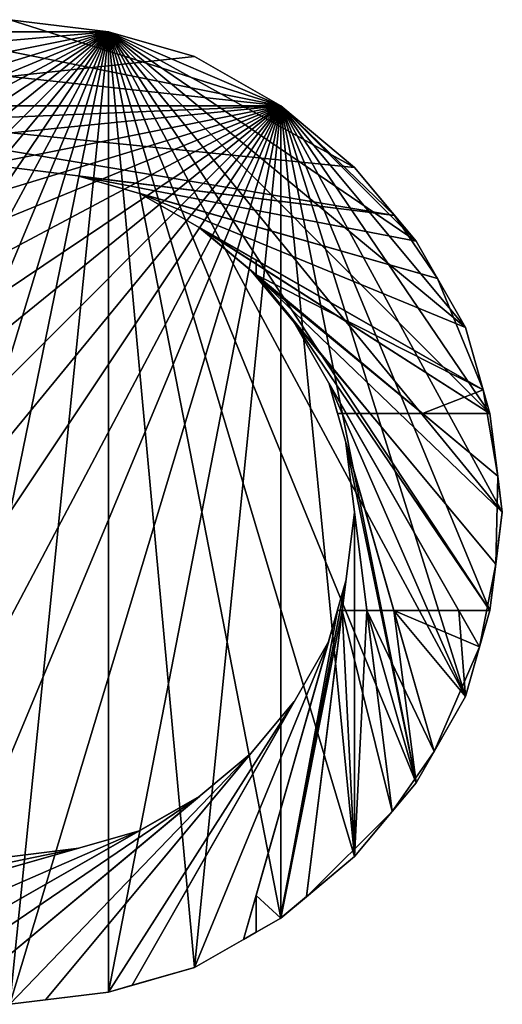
# Model space of a CAD drawing. Extents: x -48 to 48, y -48 to 48.
# Tile 2 of 2: x 1 to 48, y -48 to 48. Entities that reach past the tile are written whole.
import ezdxf

# ---------------------------------------------------------------- set-up
doc = ezdxf.new("R2010")
doc.units = 0

msp = doc.modelspace()

# ---------------------------------------------------------------- meshes
at = {"layer": 'OBJECT000', "color": 50}
mesh = msp.add_polyface(dxfattribs=at)
corners = [(33.599998, 33.599998, -48), (26.4, 39.599998, -48), (18, 44.399998, -48), (9.599998, 46.799999, -48), (-0.000002, 47.999996, -48), (-9.600003, 46.799999, -48), (-18.000004, 44.399998, -48), (-26.400005, 39.599998, -48), (-33.600006, 33.599998, -48), (-39.600006, 26.4, -48), (-44.400009, 17.999998, -48), (-46.800007, 9.599999, -48), (-48.000008, -0.000001, -48), (-46.800007, -9.599999, -48), (-44.400009, -18, -48), (-39.57386, -26.445776, -48), (-33.643127, -33.564075, -48), (-26.400005, -39.599998, -48), (-18.000004, -44.400002, -48), (-9.600003, -46.799999, -48), (-0.000002, -47.999996, -48), (9.599998, -46.799999, -48), (18, -44.400002, -48), (26.4, -39.599998, -48), (33.599998, -33.599998, -48), (39.599998, -26.4, -48), (44.400005, -18, -48), (46.800003, -9.599999, -48), (48.000004, -0.000001, -48), (46.800003, 9.599999, -48), (44.400005, 17.999998, -48), (39.599998, 26.4, -48), (-0.000002, 47.999996, -36.244896), (9.599998, 46.799999, -36.244896), (18, 44.399998, -36.244896), (26.4, 39.599998, -36.244896), (33.599998, 33.599998, -36.244896), (39.599998, 26.4, -36.244896), (44.400005, 17.999998, -36.244896), (46.800003, 9.599999, -36.244896), (48.000004, -0.000001, -36.244896), (46.800003, -9.599999, -36.244896), (44.400005, -18, -36.244896), (39.599998, -26.4, -36.244896), (33.599998, -33.599998, -36.244896), (26.4, -39.599998, -36.244896), (18, -44.400002, -36.244896), (9.599998, -46.799999, -36.244896), (-0.000002, -47.999996, -36.244896), (-9.600003, -46.799999, -36.244896), (-18.000004, -44.400002, -36.244896), (-26.400005, -39.599998, -36.244896), (-33.641113, -33.566494, -36.244896), (-39.574188, -26.445154, -36.244896), (-44.400009, -18, -36.244896), (-46.800007, -9.599999, -36.244896), (-48.000008, -0.000001, -36.244896), (-46.800007, 9.599999, -36.244896), (-44.400009, 17.999998, -36.244896), (-39.600006, 26.4, -36.244896), (-33.600006, 33.599998, -36.244896), (-26.400005, 39.599998, -36.244896), (-18.000004, 44.399998, -36.244896), (-9.600003, 46.799999, -36.244896)]
mesh.append_faces([[corners[k] for k in face] for face in [(1, 31, 0), (4, 33, 32), (3, 34, 33), (2, 35, 34), (1, 36, 35), (0, 37, 36), (31, 38, 37), (30, 39, 38), (29, 40, 39), (28, 41, 40), (27, 42, 41), (26, 43, 42), (25, 44, 43), (24, 45, 44), (23, 46, 45), (22, 47, 46), (21, 48, 47), (20, 49, 48), (19, 50, 49), (18, 51, 50), (17, 52, 51), (16, 53, 52), (15, 54, 53), (14, 55, 54), (13, 56, 55), (12, 57, 56), (11, 58, 57), (10, 59, 58), (9, 60, 59), (8, 61, 60), (7, 62, 61), (6, 63, 62), (5, 32, 63), (33, 63, 32)]], dxfattribs={"vtx0": -1})
mesh.append_faces([[corners[k] for k in face] for face in [(1, 3, 4), (1, 4, 5), (1, 5, 6), (1, 6, 7), (1, 7, 8), (1, 8, 9), (1, 9, 10), (1, 10, 11), (1, 11, 12), (1, 12, 13), (1, 13, 14), (1, 14, 15), (1, 15, 16), (1, 16, 17), (1, 17, 18), (1, 18, 19), (1, 19, 20), (1, 20, 21), (1, 21, 22), (1, 22, 23), (1, 23, 24), (1, 24, 25), (1, 25, 26), (1, 26, 27), (1, 27, 28), (1, 28, 29), (1, 29, 30), (1, 30, 31), (33, 35, 36), (33, 36, 37), (33, 37, 38), (33, 38, 39), (33, 39, 40), (33, 40, 41), (33, 41, 42), (33, 42, 43), (33, 43, 44), (33, 44, 45), (33, 45, 46), (33, 46, 47), (33, 47, 48), (33, 48, 49), (33, 49, 50), (33, 50, 51), (33, 51, 52), (33, 52, 53), (33, 53, 54), (33, 54, 55), (33, 55, 56), (33, 56, 57), (33, 57, 58), (33, 58, 59), (33, 59, 60), (33, 60, 61), (33, 61, 62), (33, 62, 63)]], dxfattribs={"vtx0": -1, "vtx2": -1})
mesh.append_faces([[corners[k] for k in face] for face in [(1, 2, 3), (4, 3, 33), (3, 2, 34), (2, 1, 35), (1, 0, 36), (0, 31, 37), (31, 30, 38), (30, 29, 39), (29, 28, 40), (28, 27, 41), (27, 26, 42), (26, 25, 43), (25, 24, 44), (24, 23, 45), (23, 22, 46), (22, 21, 47), (21, 20, 48), (20, 19, 49), (19, 18, 50), (18, 17, 51), (17, 16, 52), (16, 15, 53), (15, 14, 54), (14, 13, 55), (13, 12, 56), (12, 11, 57), (11, 10, 58), (10, 9, 59), (9, 8, 60), (8, 7, 61), (7, 6, 62), (6, 5, 63), (5, 4, 32), (33, 34, 35)]], dxfattribs={"vtx2": -1})
at = {"layer": 'OBJECT001', "color": 50}
mesh = msp.add_polyface(dxfattribs=at)
corners = [(-0.000002, 47.999996, 48), (-0.000002, 47.999996, -36.244896), (9.599998, 46.799999, -36.244896), (9.599998, 46.799999, 48), (18, 44.399998, -36.244896), (18, 44.399998, 48), (26.4, 39.599998, -36.244896), (26.4, 39.599998, 48), (33.599998, 33.599998, -36.244896), (33.599998, 33.599998, 48), (37.504124, 28.912132, -36.244896), (37.504124, 28.912132, 48), (-29.211809, 37.251049, 48), (-29.211809, 37.251049, -36.244896), (-26.353275, 39.626698, -36.244896), (-26.353275, 39.626698, 48), (-18.000004, 44.399998, -36.244896), (-18.000004, 44.399998, 48), (-9.600003, 46.799999, -36.244896), (-9.600003, 46.799999, 48)]
mesh.append_faces([[corners[k] for k in face] for face in [(1, 3, 0), (2, 5, 3), (4, 7, 5), (6, 9, 7), (8, 11, 9), (13, 15, 12), (14, 17, 15), (16, 19, 17), (18, 0, 19), (6, 10, 8), (10, 12, 11), (15, 11, 12)]], dxfattribs={"vtx0": -1})
mesh.append_faces([[corners[k] for k in face] for face in [(6, 2, 1), (6, 1, 18), (6, 18, 16), (6, 16, 14), (6, 14, 13), (6, 13, 10), (15, 19, 0), (15, 0, 3), (15, 3, 5), (15, 5, 7), (15, 7, 9), (15, 9, 11)]], dxfattribs={"vtx0": -1, "vtx2": -1})
mesh.append_faces([[corners[k] for k in face] for face in [(1, 2, 3), (2, 4, 5), (4, 6, 7), (6, 8, 9), (8, 10, 11), (13, 14, 15), (14, 16, 17), (16, 18, 19), (18, 1, 0), (6, 4, 2), (10, 13, 12), (15, 17, 19)]], dxfattribs={"vtx2": -1})
at = {"layer": 'OBJECT002', "color": 50}
mesh = msp.add_polyface(dxfattribs=at)
corners = [(37.507763, 28.910192, 48), (37.507763, 28.910192, -36.244896), (39.599998, 26.4, -36.244896), (39.599998, 26.4, 48), (41.671947, 22.772497, -36.244896), (41.671947, 22.772497, 48), (6.729344, 32.757496, -36.244896), (6.728703, 32.757679, 48)]
mesh.append_faces([[corners[k] for k in face] for face in [(1, 3, 0), (2, 5, 3), (2, 6, 4), (6, 0, 7), (4, 7, 5), (0, 5, 7)]], dxfattribs={"vtx0": -1})
mesh.append_faces([[corners[k] for k in face] for face in [(1, 2, 3), (2, 4, 5), (2, 1, 6), (6, 1, 0), (4, 6, 7), (0, 3, 5)]], dxfattribs={"vtx2": -1})
at = {"layer": 'OBJECT003', "color": 50}
mesh = msp.add_polyface(dxfattribs=at)
corners = [(41.669533, 22.776817, 48), (41.669533, 22.776817, -36.244896), (44.400005, 17.999998, -36.244896), (44.400005, 17.999998, 48), (46.138279, 11.915587, -36.244896), (46.138279, 11.915587, 48), (12.598772, 31.080687, -36.244896), (12.59901, 31.080542, 48)]
mesh.append_faces([[corners[k] for k in face] for face in [(1, 3, 0), (2, 5, 3), (2, 6, 4), (6, 0, 7), (4, 7, 5), (0, 5, 7)]], dxfattribs={"vtx0": -1})
mesh.append_faces([[corners[k] for k in face] for face in [(1, 2, 3), (2, 4, 5), (2, 1, 6), (6, 1, 0), (4, 6, 7), (0, 3, 5)]], dxfattribs={"vtx2": -1})
at = {"layer": 'OBJECT004', "color": 50}
mesh = msp.add_polyface(dxfattribs=at)
corners = [(22.772644, -41.676929, 48), (22.772644, -41.676929, -36.244896), (18, -44.400002, -36.244896), (18, -44.400002, 48), (11.916851, -46.137306, -36.244896), (11.916851, -46.137306, 48), (31.07864, -12.602966, -36.244896), (31.079315, -12.601795, 48)]
mesh.append_faces([[corners[k] for k in face] for face in [(1, 3, 0), (2, 5, 3), (2, 6, 4), (6, 0, 7), (4, 7, 5), (3, 7, 0)]], dxfattribs={"vtx0": -1})
mesh.append_faces([[corners[k] for k in face] for face in [(1, 2, 3), (2, 4, 5), (2, 1, 6), (6, 1, 0), (4, 6, 7), (3, 5, 7)]], dxfattribs={"vtx2": -1})
at = {"layer": 'OBJECT005', "color": 50}
mesh = msp.add_polyface(dxfattribs=at)
corners = [(11.914507, -46.138988, 48), (11.914507, -46.138988, -36.244896), (9.599998, -46.799999, -36.244896), (9.599998, -46.799999, 48), (3.48358, -47.564392, -36.244896), (3.48358, -47.564392, 48), (27.717152, -18.485596, -36.244896), (27.7162, -18.486769, 48)]
mesh.append_faces([[corners[k] for k in face] for face in [(1, 3, 0), (2, 5, 3), (2, 6, 4), (6, 0, 7), (4, 7, 5), (3, 7, 0)]], dxfattribs={"vtx0": -1})
mesh.append_faces([[corners[k] for k in face] for face in [(1, 2, 3), (2, 4, 5), (2, 1, 6), (6, 1, 0), (4, 6, 7), (3, 5, 7)]], dxfattribs={"vtx2": -1})
at = {"layer": 'OBJECT006', "color": 50}
mesh = msp.add_polyface(dxfattribs=at)
corners = [(3.485978, -47.563217, 48), (3.485978, -47.563217, -36.244896), (-0.000002, -47.999996, -36.244896), (-0.000002, -47.999996, 48), (-5.09385, -47.363888, -36.244896), (-5.09385, -47.363888, 48), (23.527, -23.513525, -36.244896), (23.527, -23.513525, 48)]
mesh.append_faces([[corners[k] for k in face] for face in [(1, 3, 0), (2, 5, 3), (2, 6, 4), (6, 0, 7), (4, 7, 5), (3, 7, 0)]], dxfattribs={"vtx0": -1})
mesh.append_faces([[corners[k] for k in face] for face in [(1, 2, 3), (2, 4, 5), (2, 1, 6), (6, 1, 0), (4, 6, 7), (3, 5, 7)]], dxfattribs={"vtx2": -1})
at = {"layer": 'OBJECT007', "color": 50}
mesh = msp.add_polyface(dxfattribs=at)
corners = [(-5.095993, -47.363857, 48), (-5.095993, -47.363857, -36.244896), (-9.600003, -46.799999, -36.244896), (-9.600003, -46.799999, 48), (-13.139707, -45.788269, -36.244896), (-13.139707, -45.788269, 48), (18.469519, -27.726158, -36.244896), (18.465876, -27.728247, 48)]
mesh.append_faces([[corners[k] for k in face] for face in [(1, 3, 0), (2, 5, 3), (2, 6, 4), (6, 0, 7), (4, 7, 5), (0, 5, 7)]], dxfattribs={"vtx0": -1})
mesh.append_faces([[corners[k] for k in face] for face in [(1, 2, 3), (2, 4, 5), (2, 1, 6), (6, 1, 0), (4, 6, 7), (0, 3, 5)]], dxfattribs={"vtx2": -1})
at = {"layer": 'OBJECT008', "color": 50}
mesh = msp.add_polyface(dxfattribs=at)
corners = [(-13.139615, -45.788193, 48), (-13.139615, -45.788193, -36.244896), (-18.000004, -44.400002, -36.244896), (-18.000004, -44.400002, 48), (-23.344669, -41.348694, -36.244896), (-23.344669, -41.348694, 48), (12.600695, -31.080101, -36.244896), (12.596831, -31.081238, 48)]
mesh.append_faces([[corners[k] for k in face] for face in [(1, 3, 0), (2, 5, 3), (2, 6, 4), (6, 0, 7), (4, 7, 5), (0, 5, 7)]], dxfattribs={"vtx0": -1})
mesh.append_faces([[corners[k] for k in face] for face in [(1, 2, 3), (2, 4, 5), (2, 1, 6), (6, 1, 0), (4, 6, 7), (0, 3, 5)]], dxfattribs={"vtx2": -1})
at = {"layer": 'OBJECT009', "color": 50}
mesh = msp.add_polyface(dxfattribs=at)
corners = [(-23.342949, -41.349426, 48), (-23.342949, -41.349426, -36.244896), (-26.400005, -39.599998, -36.244896), (-26.400005, -39.599998, 48), (-29.214811, -37.251564, -36.244896), (-29.214811, -37.251564, 48), (6.720482, -32.760387, -36.244896), (6.71964, -32.760494, 48)]
mesh.append_faces([[corners[k] for k in face] for face in [(1, 3, 0), (2, 5, 3), (2, 6, 4), (6, 0, 7), (4, 7, 5), (0, 5, 7)]], dxfattribs={"vtx0": -1})
mesh.append_faces([[corners[k] for k in face] for face in [(1, 2, 3), (2, 4, 5), (2, 1, 6), (6, 1, 0), (4, 6, 7), (0, 3, 5)]], dxfattribs={"vtx2": -1})
at = {"layer": 'OBJECT026', "color": 50}
mesh = msp.add_polyface(dxfattribs=at)
corners = [(46.137894, 11.916503, 48), (46.137894, 11.916503, 40.163269), (46.800003, 9.599999, 40.163269), (46.800003, 9.599999, 48), (47.5639, 3.48402, 40.163269), (47.5639, 3.48402, 48), (18.485155, 27.716711, 48), (18.485155, 27.716711, 40.163269)]
mesh.append_faces([[corners[k] for k in face] for face in [(1, 3, 0), (2, 5, 3), (7, 0, 6), (4, 6, 5), (2, 7, 4), (0, 5, 6)]], dxfattribs={"vtx0": -1})
mesh.append_faces([[corners[k] for k in face] for face in [(1, 2, 3), (2, 4, 5), (7, 1, 0), (4, 7, 6), (2, 1, 7), (0, 3, 5)]], dxfattribs={"vtx2": -1})
at = {"layer": 'OBJECT027', "color": 50}
mesh = msp.add_polyface(dxfattribs=at)
corners = [(46.136463, 11.917821, 8.816327), (46.136463, 11.917821, -36.244896), (46.800003, 9.599999, -36.244896), (46.800003, 9.599999, 8.816327), (47.564045, 3.482702, -36.244896), (47.564045, 3.482702, 8.816327), (18.471882, 27.726013, -36.244896), (18.469355, 27.728098, 8.816327)]
mesh.append_faces([[corners[k] for k in face] for face in [(1, 3, 0), (2, 5, 3), (2, 6, 4), (6, 0, 7), (4, 7, 5), (0, 5, 7)]], dxfattribs={"vtx0": -1})
mesh.append_faces([[corners[k] for k in face] for face in [(1, 2, 3), (2, 4, 5), (2, 1, 6), (6, 1, 0), (4, 6, 7), (0, 3, 5)]], dxfattribs={"vtx2": -1})
at = {"layer": 'OBJECT028', "color": 50}
mesh = msp.add_polyface(dxfattribs=at)
corners = [(18.471497, 27.727037, 40.163269), (18.471497, 27.727037, 8.816327), (24, 24.567698, 8.816327), (24, 24.567698, 40.163269), (24, 23.117981, 8.816327), (24, 23.117981, 40.163269)]
mesh.append_faces([[corners[k] for k in face] for face in [(0, 3, 5), (1, 4, 2)]])
mesh.append_faces([[corners[k] for k in face] for face in [(1, 3, 0), (1, 5, 4), (2, 5, 3)]], dxfattribs={"vtx0": -1})
mesh.append_faces([[corners[k] for k in face] for face in [(1, 2, 3), (1, 0, 5), (2, 4, 5)]], dxfattribs={"vtx2": -1})
at = {"layer": 'OBJECT029', "color": 50}
mesh = msp.add_polyface(dxfattribs=at)
corners = [(46.13641, 11.918004, 40.163269), (46.13641, 11.918004, 8.816327), (46.800003, 9.599999, 8.816327), (46.800003, 9.599999, 40.163269), (24, 24.567736, 8.816327), (24, 24.567736, 40.163269), (40.225323, 9.599999, 8.816327), (24, 23.121277, 8.816327), (24, 23.121277, 40.163269), (40.225323, 9.599999, 40.163269)]
mesh.append_faces([[corners[k] for k in face] for face in [(1, 3, 0), (1, 5, 4), (7, 9, 6), (0, 8, 5), (1, 6, 2), (7, 5, 8), (2, 9, 3)]], dxfattribs={"vtx0": -1})
mesh.append_faces([[corners[k] for k in face] for face in [(0, 9, 8), (1, 7, 6)]], dxfattribs={"vtx0": -1, "vtx2": -1})
mesh.append_faces([[corners[k] for k in face] for face in [(1, 2, 3), (1, 0, 5), (7, 8, 9), (0, 3, 9), (1, 4, 7), (7, 4, 5), (2, 6, 9)]], dxfattribs={"vtx2": -1})
at = {"layer": 'OBJECT030', "color": 50}
mesh = msp.add_polyface(dxfattribs=at)
corners = [(47.564705, 3.482373, 48), (47.564705, 3.482373, 40.163269), (48.000004, -0.000001, 40.163269), (48.000004, -0.000001, 48), (47.363895, -5.091504, 40.163269), (47.363895, -5.091504, 48), (23.517059, 23.524475, 48), (23.517059, 23.524475, 40.163269)]
mesh.append_faces([[corners[k] for k in face] for face in [(1, 3, 0), (2, 5, 3), (7, 0, 6), (4, 6, 5), (2, 7, 4), (0, 5, 6)]], dxfattribs={"vtx0": -1})
mesh.append_faces([[corners[k] for k in face] for face in [(1, 2, 3), (2, 4, 5), (7, 1, 0), (4, 7, 6), (2, 1, 7), (0, 3, 5)]], dxfattribs={"vtx2": -1})
at = {"layer": 'OBJECT031', "color": 50}
mesh = msp.add_polyface(dxfattribs=at)
corners = [(47.564743, 3.48208, 8.816327), (47.564743, 3.48208, -36.244896), (48.000004, -0.000001, -36.244896), (48.000004, -0.000001, 8.816327), (47.364445, -5.090955, -36.244896), (47.364445, -5.090955, 8.816327), (23.531029, 23.509386, -36.244896), (23.521673, 23.52063, 8.816327)]
mesh.append_faces([[corners[k] for k in face] for face in [(1, 3, 0), (2, 5, 3), (2, 6, 4), (6, 0, 7), (4, 7, 5), (0, 5, 7)]], dxfattribs={"vtx0": -1})
mesh.append_faces([[corners[k] for k in face] for face in [(1, 2, 3), (2, 4, 5), (2, 1, 6), (6, 1, 0), (4, 6, 7), (0, 3, 5)]], dxfattribs={"vtx2": -1})
at = {"layer": 'OBJECT032', "color": 50}
mesh = msp.add_polyface(dxfattribs=at)
corners = [(23.532221, 23.507774, 40.163269), (23.532221, 23.507774, 8.816327), (24, 23.118347, 8.816327), (24, 23.118347, 40.163269), (24, 22.949669, 8.816327), (24, 22.949669, 40.163269)]
mesh.append_faces([[corners[k] for k in face] for face in [(0, 3, 5), (1, 4, 2)]])
mesh.append_faces([[corners[k] for k in face] for face in [(1, 3, 0), (1, 5, 4), (2, 5, 3)]], dxfattribs={"vtx0": -1})
mesh.append_faces([[corners[k] for k in face] for face in [(1, 2, 3), (1, 0, 5), (2, 4, 5)]], dxfattribs={"vtx2": -1})
at = {"layer": 'OBJECT033', "color": 50}
mesh = msp.add_polyface(dxfattribs=at)
corners = [(24, 23.121277, 8.816327), (40.225307, 9.599999, 8.816327), (40.225307, 9.599999, 40.163269), (24, 23.121277, 40.163269), (35.122704, 9.599999, 8.816327), (24, 22.947729, 8.816327), (24, 22.947729, 40.163269), (35.122704, 9.599999, 40.163269)]
mesh.append_faces([[corners[k] for k in face] for face in [(1, 3, 0), (5, 7, 4), (6, 2, 7), (0, 4, 1), (5, 3, 6), (1, 7, 2)]], dxfattribs={"vtx0": -1})
mesh.append_faces([[corners[k] for k in face] for face in [(1, 2, 3), (5, 6, 7), (6, 3, 2), (0, 5, 4), (5, 0, 3), (1, 4, 7)]], dxfattribs={"vtx2": -1})
at = {"layer": 'OBJECT034', "color": 50}
mesh = msp.add_polyface(dxfattribs=at)
corners = [(47.363876, -5.091724, 48), (47.363876, -5.091724, 40.163269), (46.800003, -9.599999, 40.163269), (46.800003, -9.599999, 48), (45.790306, -13.141223, 40.163269), (45.790306, -13.141223, 48), (27.721951, 18.478416, 48), (27.721951, 18.478416, 40.163269)]
mesh.append_faces([[corners[k] for k in face] for face in [(1, 3, 0), (2, 5, 3), (7, 0, 6), (4, 6, 5), (2, 7, 4), (0, 5, 6)]], dxfattribs={"vtx0": -1})
mesh.append_faces([[corners[k] for k in face] for face in [(1, 2, 3), (2, 4, 5), (7, 1, 0), (4, 7, 6), (2, 1, 7), (0, 3, 5)]], dxfattribs={"vtx2": -1})
at = {"layer": 'OBJECT035', "color": 50}
mesh = msp.add_polyface(dxfattribs=at)
corners = [(47.364166, -5.090626, 8.816327), (47.364166, -5.090626, -36.244896), (46.800003, -9.599999, -36.244896), (46.800003, -9.599999, 8.816327), (45.789078, -13.142395, -36.244896), (45.789078, -13.142395, 8.816327), (27.714094, 18.489733, -36.244896), (27.715412, 18.487425, 8.816327)]
mesh.append_faces([[corners[k] for k in face] for face in [(1, 3, 0), (2, 5, 3), (2, 6, 4), (6, 0, 7), (4, 7, 5), (0, 5, 7)]], dxfattribs={"vtx0": -1})
mesh.append_faces([[corners[k] for k in face] for face in [(1, 2, 3), (2, 4, 5), (2, 1, 6), (6, 1, 0), (4, 6, 7), (0, 3, 5)]], dxfattribs={"vtx2": -1})
at = {"layer": 'OBJECT036', "color": 50}
mesh = msp.add_polyface(dxfattribs=at)
corners = [(27.713654, 18.48966, 40.163269), (27.713654, 18.48966, 8.816327), (35.121113, 9.599999, 8.816327), (35.121113, 9.599999, 40.163269), (32.794666, 9.599999, 8.816327), (32.794666, 9.599999, 40.163269)]
mesh.append_faces([[corners[k] for k in face] for face in [(0, 3, 5), (1, 4, 2)]])
mesh.append_faces([[corners[k] for k in face] for face in [(1, 3, 0), (1, 5, 4), (2, 5, 3)]], dxfattribs={"vtx0": -1})
mesh.append_faces([[corners[k] for k in face] for face in [(1, 2, 3), (1, 0, 5), (2, 4, 5)]], dxfattribs={"vtx2": -1})
at = {"layer": 'OBJECT037', "color": 50}
mesh = msp.add_polyface(dxfattribs=at)
corners = [(46.800003, -9.599999, 8.816327), (45.788895, -13.142285, 8.816327), (45.788895, -13.142285, 40.163269), (46.800003, -9.599999, 40.163269), (43.765339, -9.599999, 8.816327), (43.765339, -9.599999, 40.163269)]
mesh.append_faces([[corners[k] for k in face] for face in [(2, 5, 3), (1, 0, 4)]])
mesh.append_faces([[corners[k] for k in face] for face in [(1, 3, 0), (1, 5, 2), (4, 3, 5)]], dxfattribs={"vtx0": -1})
mesh.append_faces([[corners[k] for k in face] for face in [(1, 2, 3), (1, 4, 5), (4, 0, 3)]], dxfattribs={"vtx2": -1})
at = {"layer": 'OBJECT038', "color": 50}
mesh = msp.add_polyface(dxfattribs=at)
corners = [(45.789387, -13.139612, 48), (45.789387, -13.139612, 40.163269), (44.400005, -18, 40.163269), (44.400005, -18, 48), (41.348312, -23.338549, 40.163269), (41.348312, -23.338549, 48), (31.080488, 12.59945, 48), (31.080488, 12.59945, 40.163269)]
mesh.append_faces([[corners[k] for k in face] for face in [(1, 3, 0), (2, 5, 3), (7, 0, 6), (4, 6, 5), (2, 7, 4), (0, 5, 6)]], dxfattribs={"vtx0": -1})
mesh.append_faces([[corners[k] for k in face] for face in [(1, 2, 3), (2, 4, 5), (7, 1, 0), (4, 7, 6), (2, 1, 7), (0, 3, 5)]], dxfattribs={"vtx2": -1})
at = {"layer": 'OBJECT039', "color": 50}
mesh = msp.add_polyface(dxfattribs=at)
corners = [(45.789661, -13.142212, 8.816327), (45.789661, -13.142212, -36.244896), (44.400005, -18, -36.244896), (44.400005, -18, 8.816327), (41.348274, -23.339613, -36.244896), (41.348274, -23.339613, 8.816327), (31.079462, 12.600621, -36.244896), (31.077814, 12.606408, 8.816327)]
mesh.append_faces([[corners[k] for k in face] for face in [(1, 3, 0), (2, 5, 3), (2, 6, 4), (6, 0, 7), (4, 7, 5), (0, 5, 7)]], dxfattribs={"vtx0": -1})
mesh.append_faces([[corners[k] for k in face] for face in [(1, 2, 3), (2, 4, 5), (2, 1, 6), (6, 1, 0), (4, 6, 7), (0, 3, 5)]], dxfattribs={"vtx2": -1})
at = {"layer": 'OBJECT040', "color": 50}
mesh = msp.add_polyface(dxfattribs=at)
corners = [(31.081329, 12.596959, 40.163269), (31.081329, 12.596959, 8.816327), (32.794044, 9.599999, 8.816327), (32.794044, 9.599999, 40.163269), (31.936819, 9.599999, 8.816327), (31.936819, 9.599999, 40.163269)]
mesh.append_faces([[corners[k] for k in face] for face in [(0, 3, 5), (1, 4, 2)]])
mesh.append_faces([[corners[k] for k in face] for face in [(1, 3, 0), (1, 5, 4), (2, 5, 3)]], dxfattribs={"vtx0": -1})
mesh.append_faces([[corners[k] for k in face] for face in [(1, 2, 3), (1, 0, 5), (2, 4, 5)]], dxfattribs={"vtx2": -1})
at = {"layer": 'OBJECT041', "color": 50}
mesh = msp.add_polyface(dxfattribs=at)
corners = [(45.789661, -13.142212, 40.163269), (45.789661, -13.142212, 8.816327), (44.400005, -18, 8.816327), (44.400005, -18, 40.163269), (41.348289, -23.339613, 8.816327), (41.348289, -23.339613, 40.163269), (43.765339, -9.599999, 8.816327), (43.765339, -9.599999, 40.163269), (37.4235, -9.599999, 8.816327), (37.4235, -9.599999, 40.163269)]
mesh.append_faces([[corners[k] for k in face] for face in [(1, 3, 0), (2, 5, 3), (1, 7, 6), (4, 9, 5), (0, 9, 7), (2, 8, 4), (8, 7, 9)]], dxfattribs={"vtx0": -1})
mesh.append_faces([[corners[k] for k in face] for face in [(0, 5, 9), (2, 6, 8)]], dxfattribs={"vtx0": -1, "vtx2": -1})
mesh.append_faces([[corners[k] for k in face] for face in [(1, 2, 3), (2, 4, 5), (1, 0, 7), (4, 8, 9), (0, 3, 5), (2, 1, 6), (8, 6, 7)]], dxfattribs={"vtx2": -1})
at = {"layer": 'OBJECT042', "color": 50}
mesh = msp.add_polyface(dxfattribs=at)
corners = [(41.349388, -23.338074, 48), (41.349388, -23.338074, 40.163269), (39.599998, -26.4, 40.163269), (39.599998, -26.4, 48), (37.252335, -29.211365, 40.163269), (37.252335, -29.211365, 48), (32.760975, 6.720629, 48), (32.760975, 6.720629, 40.163269)]
mesh.append_faces([[corners[k] for k in face] for face in [(1, 3, 0), (2, 5, 3), (7, 0, 6), (4, 6, 5), (2, 7, 4), (0, 5, 6)]], dxfattribs={"vtx0": -1})
mesh.append_faces([[corners[k] for k in face] for face in [(1, 2, 3), (2, 4, 5), (7, 1, 0), (4, 7, 6), (2, 1, 7), (0, 3, 5)]], dxfattribs={"vtx2": -1})
at = {"layer": 'OBJECT043', "color": 50}
mesh = msp.add_polyface(dxfattribs=at)
corners = [(41.348583, -23.339502, 8.816327), (41.348583, -23.339502, -36.244896), (39.599998, -26.4, -36.244896), (39.599998, -26.4, 8.816327), (37.252056, -29.211657, -36.244896), (37.252056, -29.211657, 8.816327), (32.759472, 6.723046, -36.244896), (32.759308, 6.724365, 8.816327)]
mesh.append_faces([[corners[k] for k in face] for face in [(1, 3, 0), (2, 5, 3), (2, 6, 4), (6, 0, 7), (4, 7, 5), (0, 5, 7)]], dxfattribs={"vtx0": -1})
mesh.append_faces([[corners[k] for k in face] for face in [(1, 2, 3), (2, 4, 5), (2, 1, 6), (6, 1, 0), (4, 6, 7), (0, 3, 5)]], dxfattribs={"vtx2": -1})
at = {"layer": 'OBJECT044', "color": 50}
mesh = msp.add_polyface(dxfattribs=at)
corners = [(41.348606, -23.339464, 40.163269), (41.348606, -23.339464, 8.816327), (39.599998, -26.4, 8.816327), (39.599998, -26.4, 40.163269), (37.252075, -29.211657, 8.816327), (37.252075, -29.211657, 40.163269), (37.423462, -9.599999, 8.816327), (37.423462, -9.599999, 40.163269), (34.799999, -9.599999, 8.816327), (34.799999, -9.599999, 40.163269)]
mesh.append_faces([[corners[k] for k in face] for face in [(1, 3, 0), (2, 5, 3), (1, 7, 6), (4, 9, 5), (0, 9, 7), (2, 8, 4), (8, 7, 9)]], dxfattribs={"vtx0": -1})
mesh.append_faces([[corners[k] for k in face] for face in [(0, 5, 9), (2, 6, 8)]], dxfattribs={"vtx0": -1, "vtx2": -1})
mesh.append_faces([[corners[k] for k in face] for face in [(1, 2, 3), (2, 4, 5), (1, 0, 7), (4, 8, 9), (0, 3, 5), (2, 1, 6), (8, 6, 7)]], dxfattribs={"vtx2": -1})
at = {"layer": 'OBJECT045', "color": 50}
mesh = msp.add_polyface(dxfattribs=at)
corners = [(37.251217, -29.212023, 48), (37.251217, -29.212023, 40.163269), (33.599998, -33.599998, 40.163269), (33.599998, -33.599998, 48), (28.91078, -37.506447, 40.163269), (28.91078, -37.506447, 48), (33.599998, -0.000001, 48), (33.599998, -0.000001, 40.163269)]
mesh.append_faces([[corners[k] for k in face] for face in [(1, 3, 0), (2, 5, 3), (7, 0, 6), (4, 6, 5), (2, 7, 4), (0, 5, 6)]], dxfattribs={"vtx0": -1})
mesh.append_faces([[corners[k] for k in face] for face in [(1, 2, 3), (2, 4, 5), (7, 1, 0), (4, 7, 6), (2, 1, 7), (0, 3, 5)]], dxfattribs={"vtx2": -1})
at = {"layer": 'OBJECT046', "color": 50}
mesh = msp.add_polyface(dxfattribs=at)
corners = [(37.25116, -29.211584, 8.816327), (37.25116, -29.211584, -36.244896), (33.599998, -33.599998, -36.244896), (33.599998, -33.599998, 8.816327), (28.911806, -37.505566, -36.244896), (28.911806, -37.505566, 8.816327), (33.599998, -0.000001, -36.244896), (33.599998, -0.000001, 8.816327)]
mesh.append_faces([[corners[k] for k in face] for face in [(1, 3, 0), (2, 5, 3), (2, 6, 4), (6, 0, 7), (4, 7, 5), (0, 5, 7)]], dxfattribs={"vtx0": -1})
mesh.append_faces([[corners[k] for k in face] for face in [(1, 2, 3), (2, 4, 5), (2, 1, 6), (6, 1, 0), (4, 6, 7), (0, 3, 5)]], dxfattribs={"vtx2": -1})
at = {"layer": 'OBJECT047', "color": 50}
mesh = msp.add_polyface(dxfattribs=at)
corners = [(37.25116, -29.211584, 40.163269), (37.25116, -29.211584, 8.816327), (33.599998, -33.599998, 8.816327), (33.599998, -33.599998, 40.163269), (28.911806, -37.505566, 8.816327), (28.911806, -37.505566, 40.163269), (34.799999, -9.599999, 8.816327), (34.799999, -9.599999, 40.163269), (32.399998, -9.599999, 8.816327), (32.399998, -9.599999, 40.163269)]
mesh.append_faces([[corners[k] for k in face] for face in [(1, 3, 0), (2, 5, 3), (1, 7, 6), (4, 9, 5), (0, 9, 7), (2, 8, 4), (8, 7, 9)]], dxfattribs={"vtx0": -1})
mesh.append_faces([[corners[k] for k in face] for face in [(0, 5, 9), (2, 6, 8)]], dxfattribs={"vtx0": -1, "vtx2": -1})
mesh.append_faces([[corners[k] for k in face] for face in [(1, 2, 3), (2, 4, 5), (1, 0, 7), (4, 8, 9), (0, 3, 5), (2, 1, 6), (8, 6, 7)]], dxfattribs={"vtx2": -1})
at = {"layer": 'OBJECT048', "color": 50}
mesh = msp.add_polyface(dxfattribs=at)
corners = [(28.912079, -37.502163, 48), (28.912079, -37.502163, 40.163269), (26.352484, -39.627247, 40.163269), (26.352484, -39.627247, 48), (22.772406, -41.676563, 40.163269), (22.772406, -41.676563, 48), (32.760277, -6.717847, 48), (32.760277, -6.717847, 40.163269)]
mesh.append_faces([[corners[k] for k in face] for face in [(1, 3, 0), (2, 5, 3), (7, 0, 6), (4, 6, 5), (2, 7, 4), (3, 6, 0)]], dxfattribs={"vtx0": -1})
mesh.append_faces([[corners[k] for k in face] for face in [(1, 2, 3), (2, 4, 5), (7, 1, 0), (4, 7, 6), (2, 1, 7), (3, 5, 6)]], dxfattribs={"vtx2": -1})
at = {"layer": 'OBJECT049', "color": 50}
mesh = msp.add_polyface(dxfattribs=at)
corners = [(28.911274, -37.511059, 8.816327), (28.911274, -37.511059, -36.244896), (26.4, -39.599998, -36.244896), (26.4, -39.599998, 8.816327), (22.773743, -41.671871, -36.244896), (22.773743, -41.671871, 8.816327), (32.761086, -6.712574, -36.244896), (32.760681, -6.714039, 8.816327)]
mesh.append_faces([[corners[k] for k in face] for face in [(1, 3, 0), (2, 5, 3), (2, 6, 4), (6, 0, 7), (4, 7, 5), (3, 7, 0)]], dxfattribs={"vtx0": -1})
mesh.append_faces([[corners[k] for k in face] for face in [(1, 2, 3), (2, 4, 5), (2, 1, 6), (6, 1, 0), (4, 6, 7), (3, 5, 7)]], dxfattribs={"vtx2": -1})
at = {"layer": 'OBJECT050', "color": 50}
mesh = msp.add_polyface(dxfattribs=at)
corners = [(24, -40.970688, 8.816327), (22.774584, -41.670406, 8.816327), (22.774584, -41.670406, 40.163269), (24, -40.970688, 40.163269), (24, -37.376148, 8.816327), (24, -37.376148, 40.163269)]
mesh.append_faces([[corners[k] for k in face] for face in [(2, 5, 3), (1, 0, 4)]])
mesh.append_faces([[corners[k] for k in face] for face in [(1, 3, 0), (1, 5, 2), (4, 3, 5)]], dxfattribs={"vtx0": -1})
mesh.append_faces([[corners[k] for k in face] for face in [(1, 2, 3), (1, 4, 5), (4, 0, 3)]], dxfattribs={"vtx2": -1})
at = {"layer": 'OBJECT051', "color": 50}
mesh = msp.add_polyface(dxfattribs=at)
corners = [(28.911274, -37.511021, 40.163269), (28.911274, -37.511021, 8.816327), (26.4, -39.599998, 8.816327), (26.4, -39.599998, 40.163269), (24, -40.971348, 8.816327), (24, -40.971348, 40.163269), (32.399998, -9.599999, 8.816327), (32.399998, -9.599999, 40.163269), (24, -37.376514, 8.816327), (31.936489, -9.599999, 8.816327), (31.936489, -9.599999, 40.163269), (24, -37.376514, 40.163269)]
mesh.append_faces([[corners[k] for k in face] for face in [(1, 3, 0), (2, 5, 3), (1, 7, 6), (9, 11, 8), (3, 7, 0), (2, 8, 4), (4, 11, 5), (9, 7, 10)]], dxfattribs={"vtx0": -1})
mesh.append_faces([[corners[k] for k in face] for face in [(3, 11, 10), (3, 10, 7), (2, 6, 9), (2, 9, 8)]], dxfattribs={"vtx0": -1, "vtx2": -1})
mesh.append_faces([[corners[k] for k in face] for face in [(1, 2, 3), (2, 4, 5), (1, 0, 7), (9, 10, 11), (3, 5, 11), (2, 1, 6), (4, 8, 11), (9, 6, 7)]], dxfattribs={"vtx2": -1})

doc.saveas('drawing.dxf')
